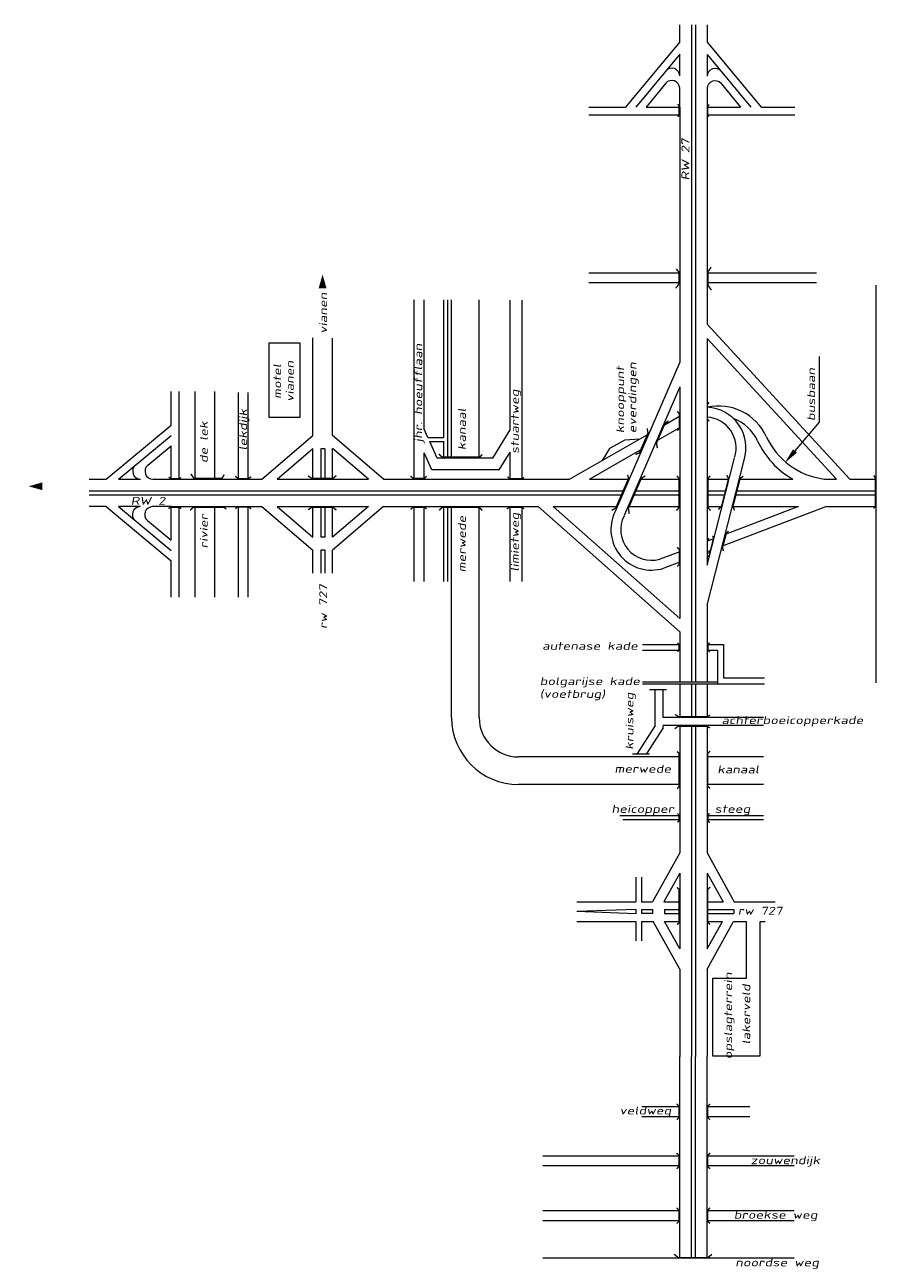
# Model space of a CAD drawing. Header units: metres. Extents: x 534 to 2631, y -2348 to -1484.
# Tile 7 of 10: x 1716 to 1878, y -1720 to -1484. Entities that reach past the tile are written whole.
import ezdxf

# ---------------------------------------------------------------- set-up
doc = ezdxf.new("R2010")
doc.units = ezdxf.units.M
doc.linetypes.add('135-8$0$DASHDOT', pattern=[25.4, 12.7, -6.35, 0, -6.35])
for name, color, linetype, lineweight in [('135-8$0$AFBREEKLIJN', 2, '135-8$0$DASHDOT', 0), ('135-8$0$STROOI', 7, 'Continuous', 0), ('135-8$0$TEXT', 178, 'Continuous', 0)]:
    doc.layers.add(name, color=color, linetype=linetype, lineweight=lineweight)
doc.styles.add('135-8$0$ISO25', font='ISO9.SHX', dxfattribs={"width": 1.5, "oblique": 10})

msp = doc.modelspace()

# ---------------------------------------------------------------- linework, layer by layer
at = {"layer": '135-8$0$AFBREEKLIJN'}
for p, q in [((1838.42, -1611.22), (1835.15, -1611.22)), ((1835.2, -1623.45), (1831.94, -1623.45))]:
    msp.add_line(p, q, dxfattribs=at)
at = {"layer": '135-8$0$STROOI', "color": 7}
for p, q in [((1840.92, -1487.72), (1840.92, -1484.47)), ((1843.17, -1484.47), (1843.17, -1609.68)), ((1843.92, -1484.47), (1843.92, -1609.68)), ((1846.17, -1484.47), (1846.17, -1487.78)), ((1840.92, -1487.72), (1830.62, -1500.16)), ((1846.17, -1487.78), (1856.43, -1500.16)), ((1840.92, -1490.07), (1832.57, -1500.16)), ((1840.92, -1494.23), (1840.92, -1490.07)), ((1846.17, -1490.13), (1854.48, -1500.16)), ((1846.17, -1490.13), (1846.17, -1494.29)), ((1838.27, -1495.63), (1834.51, -1500.16)), ((1848.83, -1495.68), (1852.54, -1500.16)), ((1840.92, -1500.16), (1840.92, -1496.58)), ((1846.17, -1496.64), (1846.17, -1517.42)), ((1823.64, -1500.16), (1830.62, -1500.16)), ((1834.51, -1500.16), (1840.92, -1500.16)), ((1840.92, -1500.16), (1840.92, -1517.42)), ((1846.17, -1500.16), (1852.54, -1500.16)), ((1856.43, -1500.16), (1862.84, -1500.16)), ((1823.64, -1501.66), (1828.16, -1501.66)), ((1828.91, -1501.66), (1840.92, -1501.66)), ((1846.17, -1501.66), (1862.84, -1501.66)), ((1840.92, -1517.42), (1840.92, -1548.75)), ((1846.17, -1517.42), (1846.17, -1541.51)), ((1840.92, -1531.79), (1823.59, -1531.79)), ((1867.01, -1531.79), (1846.17, -1531.79)), ((1840.92, -1533.66), (1823.59, -1533.66)), ((1867.01, -1533.66), (1846.17, -1533.66)), ((1878.29, -1534.08), (1878.29, -1609.88)), ((1790.33, -1571.06), (1790.33, -1536.89)), ((1792.21, -1561.54), (1792.21, -1536.89)), ((1795.96, -1563.16), (1795.96, -1536.89)), ((1796.71, -1567.06), (1796.71, -1536.89)), ((1797.46, -1567.06), (1797.46, -1536.89)), ((1802.71, -1567.06), (1802.71, -1536.89)), ((1808.63, -1561.68), (1808.63, -1536.99)), ((1810.88, -1571.06), (1810.88, -1536.99)), ((1873.33, -1571.06), (1846.17, -1541.51)), ((1762.72, -1559.29), (1762.72, -1545.11)), ((1762.72, -1545.11), (1768.51, -1545.11)), ((1768.51, -1545.11), (1768.51, -1559.29)), ((1771.02, -1560.53), (1771.02, -1544.15)), ((1774.77, -1562.78), (1774.77, -1544.17)), ((1870.78, -1571.06), (1846.17, -1544.28)), ((1846.17, -1544.28), (1846.17, -1587.46)), ((1840.92, -1548.75), (1828.63, -1577.24)), ((1744.04, -1560.8), (1744.04, -1554.39)), ((1745.54, -1571.06), (1745.54, -1554.39)), ((1748.59, -1571.03), (1748.59, -1554.39)), ((1752.34, -1571.03), (1752.34, -1554.39)), ((1756.84, -1571.08), (1756.84, -1554.54)), ((1758.72, -1571.08), (1758.72, -1554.54)), ((1840.92, -1553.48), (1830.36, -1577.98)), ((1840.92, -1553.48), (1840.92, -1597.65)), ((1768.51, -1559.29), (1762.72, -1559.29)), ((1837.73, -1560.88), (1840.87, -1559.08)), ((1731.66, -1571.06), (1744.04, -1560.8)), ((1792.95, -1563.16), (1792.21, -1561.54)), ((1805.29, -1567.06), (1808.63, -1561.68)), ((1819.94, -1571.06), (1835.02, -1562.43)), ((1836.5, -1563.75), (1840.92, -1561.21)), ((1734.01, -1571.06), (1744.04, -1562.75)), ((1739.57, -1568.4), (1744.04, -1564.7)), ((1744.04, -1571.06), (1744.04, -1564.7)), ((1761.31, -1571.06), (1771.02, -1562.78)), ((1784.48, -1571.06), (1774.77, -1562.78)), ((1792.95, -1563.16), (1795.96, -1563.16)), ((1794.73, -1567.06), (1793.29, -1563.91)), ((1793.29, -1563.91), (1795.96, -1563.91)), ((1795.96, -1567.06), (1795.96, -1563.91)), ((1764.2, -1571.06), (1771.02, -1565.24)), ((1771.02, -1571.06), (1771.02, -1565.25)), ((1772.52, -1565.29), (1772.52, -1571.06)), ((1773.27, -1565.29), (1772.52, -1565.29)), ((1773.27, -1565.29), (1773.27, -1571.06)), ((1774.77, -1571.06), (1774.77, -1565.24)), ((1781.59, -1571.06), (1774.77, -1565.24)), ((1792.21, -1571.06), (1792.21, -1566.05)), ((1793.7, -1569.31), (1792.21, -1566.05)), ((1805.29, -1567.06), (1794.73, -1567.06)), ((1806.54, -1569.31), (1808.63, -1565.95)), ((1808.63, -1571.06), (1808.63, -1565.95)), ((1823.72, -1571.06), (1833.78, -1565.3)), ((1846.17, -1587.46), (1851.39, -1566.98)), ((1806.54, -1569.31), (1793.7, -1569.31)), ((1846.17, -1595.06), (1853.21, -1567.45)), ((1728.36, -1571.06), (1731.66, -1571.06)), ((1734.01, -1571.06), (1738.18, -1571.06)), ((1740.53, -1571.06), (1761.31, -1571.06)), ((1764.2, -1571.06), (1781.59, -1571.06)), ((1784.48, -1571.06), (1819.94, -1571.06)), ((1823.72, -1571.06), (1831.3, -1571.06)), ((1833.34, -1571.06), (1840.92, -1571.06)), ((1846.17, -1571.06), (1850.35, -1571.06)), ((1852.29, -1571.06), (1862.51, -1571.06)), ((1868.45, -1571.06), (1870.78, -1571.06)), ((1873.33, -1571.06), (1878.29, -1571.06)), ((1728.36, -1573.31), (1830.33, -1573.31)), ((1728.36, -1574.06), (1830, -1574.06)), ((1832.05, -1574.06), (1840.92, -1574.06)), ((1832.37, -1573.31), (1840.92, -1573.31)), ((1846.17, -1573.31), (1849.78, -1573.31)), ((1846.17, -1574.06), (1849.59, -1574.06)), ((1851.52, -1574.06), (1878.29, -1574.06)), ((1851.71, -1573.31), (1878.29, -1573.31)), ((1731.61, -1576.31), (1728.36, -1576.31)), ((1731.61, -1576.31), (1744.04, -1586.61)), ((1733.96, -1576.31), (1744.04, -1584.67)), ((1738.12, -1576.31), (1733.96, -1576.31)), ((1744.04, -1576.31), (1740.47, -1576.31)), ((1744.04, -1576.31), (1761.31, -1576.31)), ((1744.04, -1582.72), (1744.04, -1576.31)), ((1745.54, -1588.33), (1745.54, -1576.31)), ((1748.59, -1593.59), (1748.59, -1576.28)), ((1752.34, -1593.59), (1752.34, -1576.28)), ((1756.84, -1593.59), (1756.84, -1576.23)), ((1758.72, -1593.59), (1758.72, -1576.23)), ((1761.31, -1576.31), (1771.02, -1584.59)), ((1764.2, -1576.31), (1771.02, -1582.13)), ((1764.2, -1576.31), (1781.59, -1576.31)), ((1771.02, -1582.12), (1771.02, -1576.31)), ((1772.52, -1576.31), (1772.52, -1582.14)), ((1773.27, -1576.31), (1773.27, -1582.14)), ((1781.59, -1576.31), (1774.77, -1582.13)), ((1784.48, -1576.31), (1774.77, -1584.59)), ((1774.77, -1582.13), (1774.77, -1576.31)), ((1784.48, -1576.31), (1813.98, -1576.31)), ((1790.33, -1590.55), (1790.33, -1576.31)), ((1792.21, -1590.55), (1792.21, -1576.31)), ((1795.96, -1590.55), (1795.96, -1576.31)), ((1796.71, -1590.55), (1796.71, -1576.31)), ((1797.46, -1616.51), (1797.46, -1576.31)), ((1802.71, -1616.51), (1802.71, -1576.31)), ((1808.63, -1590.55), (1808.63, -1576.31)), ((1810.88, -1590.55), (1810.88, -1576.31)), ((1813.98, -1576.31), (1840.92, -1600.15)), ((1816.81, -1576.31), (1840.92, -1597.65)), ((1816.81, -1576.31), (1829.03, -1576.31)), ((1831.08, -1576.31), (1840.92, -1576.31)), ((1846.17, -1576.31), (1849.01, -1576.31)), ((1868.88, -1576.31), (1849.03, -1583.83)), ((1863.59, -1576.31), (1849.6, -1581.61)), ((1850.95, -1576.31), (1863.59, -1576.31)), ((1868.88, -1576.31), (1878.29, -1576.31)), ((1739.51, -1578.96), (1744.04, -1582.72)), ((1773.27, -1582.14), (1772.52, -1582.14)), ((1847.46, -1582.42), (1846.17, -1582.9)), ((1771.02, -1588.98), (1771.02, -1584.59)), ((1773.27, -1584.63), (1772.52, -1584.63)), ((1772.52, -1584.63), (1772.52, -1588.98)), ((1773.27, -1584.63), (1773.27, -1588.98)), ((1774.77, -1588.98), (1774.77, -1584.59)), ((1840.92, -1584.89), (1837.12, -1586.33)), ((1846.89, -1584.64), (1846.17, -1584.91)), ((1744.04, -1593.59), (1744.04, -1586.61)), ((1840.92, -1586.9), (1837.88, -1588.05)), ((1745.54, -1593.59), (1745.54, -1589.08)), ((1846.17, -1595.06), (1846.17, -1609.68)), ((1840.92, -1600.15), (1840.92, -1609.68)), ((1833.81, -1602.56), (1840.92, -1602.56)), ((1846.17, -1602.56), (1849.28, -1602.56)), ((1849.28, -1602.56), (1849.28, -1608.93)), ((1833.81, -1603.68), (1840.92, -1603.68)), ((1846.17, -1603.68), (1848.16, -1603.68)), ((1848.16, -1603.68), (1848.16, -1610.06)), ((1833.81, -1609.68), (1848.16, -1609.68)), ((1849.28, -1608.93), (1857.06, -1608.93)), ((1833.81, -1610.06), (1849.62, -1610.06)), ((1836.27, -1618.01), (1836.27, -1611.12)), ((1837.77, -1616.51), (1837.77, -1611.12)), ((1840.92, -1610.06), (1840.92, -1616.51)), ((1843.17, -1610.06), (1843.17, -1616.51)), ((1843.92, -1610.06), (1843.92, -1616.51)), ((1846.17, -1610.06), (1846.17, -1616.51)), ((1848.16, -1610.06), (1857.06, -1610.06)), ((1846.17, -1616.51), (1837.77, -1616.51)), ((1856.91, -1616.51), (1846.17, -1616.51)), ((1836.27, -1618.01), (1832.73, -1623.49)), ((1837.77, -1618.45), (1834.52, -1623.49)), ((1846.17, -1618.01), (1837.77, -1618.01)), ((1837.77, -1618.45), (1837.77, -1618.01)), ((1840.92, -1618.01), (1840.92, -1642.31)), ((1843.17, -1618.01), (1843.17, -1681.11)), ((1843.92, -1618.01), (1843.92, -1681.11)), ((1856.91, -1618.01), (1846.17, -1618.01)), ((1846.17, -1618.01), (1846.17, -1642.31)), ((1840.92, -1624.01), (1810.21, -1624.01)), ((1856.91, -1624.01), (1846.17, -1624.01)), ((1840.92, -1629.26), (1810.21, -1629.26)), ((1856.91, -1629.26), (1846.17, -1629.26)), ((1830.06, -1635.26), (1829.53, -1635.26)), ((1840.92, -1635.26), (1830.06, -1635.26)), ((1856.91, -1635.26), (1846.17, -1635.26)), ((1840.92, -1636.01), (1830.06, -1636.01)), ((1847.56, -1636.01), (1846.17, -1636.01)), ((1856.91, -1636.01), (1847.55, -1636.01)), ((1840.92, -1642.31), (1835.77, -1651.61)), ((1846.17, -1642.31), (1851.32, -1651.61)), ((1832.55, -1646.93), (1832.55, -1651.61)), ((1833.67, -1646.93), (1833.67, -1649.39)), ((1833.67, -1646.93), (1833.67, -1651.61)), ((1840.92, -1646.18), (1837.92, -1651.61)), ((1840.92, -1646.18), (1840.92, -1660.56)), ((1846.17, -1646.18), (1849.18, -1651.61)), ((1846.17, -1646.18), (1846.17, -1660.56)), ((1821.31, -1651.61), (1832.55, -1651.61)), ((1833.67, -1651.61), (1835.77, -1651.61)), ((1837.92, -1651.61), (1840.92, -1651.61)), ((1846.17, -1651.61), (1849.18, -1651.61)), ((1851.32, -1651.61), (1859.1, -1651.61)), ((1832.55, -1653.1), (1821.3, -1653.48)), ((1832.55, -1653.88), (1821.3, -1653.48)), ((1832.55, -1653.1), (1832.55, -1653.88)), ((1833.67, -1653.09), (1835.76, -1653.09)), ((1833.67, -1653.09), (1833.67, -1653.87)), ((1835.76, -1653.87), (1833.67, -1653.87)), ((1835.76, -1653.09), (1835.76, -1653.87)), ((1838, -1653.11), (1840.92, -1653.11)), ((1838, -1653.11), (1838, -1653.86)), ((1838, -1653.86), (1840.92, -1653.86)), ((1846.17, -1653.11), (1851.27, -1653.11)), ((1846.17, -1653.86), (1851.27, -1653.86)), ((1851.27, -1653.11), (1851.27, -1653.86)), ((1821.31, -1655.36), (1832.55, -1655.36)), ((1832.55, -1655.36), (1832.55, -1659.07)), ((1833.67, -1655.36), (1833.67, -1659.07)), ((1833.67, -1655.36), (1835.9, -1655.36)), ((1840.92, -1664.43), (1835.9, -1655.36)), ((1840.92, -1660.56), (1838.04, -1655.36)), ((1838.04, -1655.36), (1840.92, -1655.36)), ((1846.17, -1664.43), (1851.2, -1655.36)), ((1846.17, -1660.56), (1849.06, -1655.36)), ((1846.17, -1655.36), (1849.06, -1655.36)), ((1846.17, -1655.42), (1846.17, -1660.56)), ((1851.2, -1655.36), (1853.62, -1655.36)), ((1851.2, -1655.36), (1853.62, -1655.36)), ((1853.62, -1655.36), (1853.62, -1666.25)), ((1856.24, -1680.97), (1856.24, -1655.36)), ((1856.24, -1655.36), (1857.23, -1655.36)), ((1856.24, -1655.36), (1857.23, -1655.36)), ((1840.92, -1664.43), (1840.92, -1681.11)), ((1846.17, -1664.43), (1846.17, -1681.11)), ((1853.62, -1666.25), (1847.17, -1666.25)), ((1847.17, -1666.25), (1847.17, -1680.97)), ((1840.92, -1709.46), (1840.92, -1681.11)), ((1843.17, -1709.46), (1843.17, -1681.11)), ((1843.92, -1709.46), (1843.92, -1681.11)), ((1846.17, -1709.46), (1846.17, -1681.11)), ((1847.17, -1680.97), (1856.24, -1680.97)), ((1840.92, -1690.71), (1833.73, -1690.71)), ((1854.29, -1690.71), (1846.17, -1690.71)), ((1840.92, -1692.59), (1833.73, -1692.59)), ((1854.29, -1692.59), (1846.17, -1692.59)), ((1840.92, -1700.08), (1814.82, -1700.08)), ((1862.75, -1700.08), (1846.17, -1700.08)), ((1840.92, -1701.96), (1814.82, -1701.96)), ((1862.75, -1701.96), (1846.17, -1701.96)), ((1840.92, -1719.56), (1840.92, -1708.48)), ((1843.17, -1719.56), (1843.17, -1708.48)), ((1843.92, -1719.56), (1843.92, -1708.48)), ((1840.92, -1710.54), (1814.82, -1710.54)), ((1846.17, -1718.59), (1846.17, -1709.46)), ((1862.75, -1710.54), (1846.17, -1710.54)), ((1840.92, -1712.41), (1814.82, -1712.41)), ((1862.75, -1712.41), (1846.17, -1712.41)), ((1862.75, -1719.56), (1814.82, -1719.56)), ((1846.17, -1719.56), (1846.17, -1718.59))]:
    msp.add_line(p, q, dxfattribs=at)
at = {"layer": '135-8$0$STROOI'}
for p, q in [((1828.16, -1501.66), (1828.91, -1501.66)), ((1771.02, -1562.78), (1771.02, -1560.53)), ((1830.49, -1563.67), (1827.54, -1565.24)), ((1833.3, -1563.42), (1830.49, -1563.67)), ((1827.54, -1565.24), (1826.18, -1567.49)), ((1745.54, -1589.08), (1745.54, -1588.33))]:
    msp.add_line(p, q, dxfattribs=at)
at = {"layer": '135-8$0$STROOI', "color": 7}
for points in [[(1840.56, -1502.02, 0.263, 0.263, 0), (1840.79, -1501.73, 0.263, 0.263, 0), (1840.79, -1499.92, 0.263, 0.263, 0), (1840.56, -1499.61, 0.263, 0.263, 0)], [(1846.48, -1501.98, 0.263, 0.263, 0), (1846.26, -1501.75, 0.263, 0.263, 0), (1846.26, -1500, 0.263, 0.263, 0), (1846.55, -1499.67, 0.263, 0.263, 0)], [(1840.25, -1531.01, 0.263, 0.263, 0), (1840.77, -1531.59, 0.263, 0.263, 0), (1840.77, -1533.86, 0.263, 0.263, 0), (1840.2, -1534.69, 0.263, 0.263, 0)], [(1846.91, -1530.68, 0.263, 0.263, 0), (1846.34, -1531.5, 0.263, 0.263, 0), (1846.34, -1534.17, 0.263, 0.263, 0), (1846.97, -1535.06, 0.263, 0.263, 0)], [(1846.52, -1556.41, 0.263, 0.263, 0), (1846.21, -1556.9, 0.263, 0.263, 0), (1846.21, -1559.62, 0.263, 0.263, 0), (1846.55, -1560.04, 0.263, 0.263, 0)], [(1838.78, -1559.96, 0.263, 0.263, 0), (1838.11, -1560.46, 0.263, 0.263, 0), (1836.5, -1564.19, 0.263, 0.263, 0), (1836.67, -1565.16, 0.263, 0.263, 0)], [(1840.45, -1558.12, 0.263, 0.263, 0), (1840.85, -1558.58, 0.263, 0.263, 0), (1840.85, -1561.32, 0.263, 0.263, 0), (1840.48, -1561.81, 0.263, 0.263, 0)], [(1834.72, -1561.4, 0.263, 0.263, 0), (1834.89, -1562.28, 0.263, 0.263, 0), (1833.25, -1566.03, 0.263, 0.263, 0), (1832.51, -1566.37, 0.263, 0.263, 0)], [(1803.33, -1566.37, 0.263, 0.263, 0), (1802.82, -1566.88, 0.263, 0.263, 0), (1795.67, -1566.88, 0.263, 0.263, 0), (1795.02, -1566.3, 0.263, 0.263, 0)], [(1745.87, -1570.76, 0.263, 0.263, 0), (1745.64, -1570.97, 0.263, 0.263, 0), (1743.88, -1570.97, 0.263, 0.263, 0), (1743.56, -1570.68, 0.263, 0.263, 0)], [(1754.14, -1570.21, 0.263, 0.263, 0), (1753.69, -1570.93, 0.263, 0.263, 0), (1748.35, -1570.93, 0.263, 0.263, 0), (1747.77, -1570.08, 0.263, 0.263, 0)], [(1759.26, -1570.6, 0.263, 0.263, 0), (1758.76, -1570.95, 0.263, 0.263, 0), (1756.74, -1570.95, 0.263, 0.263, 0), (1756.26, -1570.51, 0.263, 0.263, 0)], [(1775.49, -1570.39, 0.263, 0.263, 0), (1774.85, -1570.91, 0.263, 0.263, 0), (1770.79, -1570.91, 0.263, 0.263, 0), (1770.1, -1570.44, 0.263, 0.263, 0)], [(1792.71, -1570.51, 0.263, 0.263, 0), (1792.3, -1570.92, 0.263, 0.263, 0), (1790.12, -1570.92, 0.263, 0.263, 0), (1789.63, -1570.46, 0.263, 0.263, 0)], [(1811.23, -1570.74, 0.263, 0.263, 0), (1810.93, -1570.99, 0.263, 0.263, 0), (1808.47, -1570.99, 0.263, 0.263, 0), (1808.11, -1570.62, 0.263, 0.263, 0)], [(1831, -1570.23, 0.263, 0.263, 0), (1831.17, -1570.93, 0.263, 0.263, 0), (1828.72, -1576.6, 0.263, 0.263, 0), (1827.99, -1577, 0.263, 0.263, 0)], [(1834.36, -1570.46, 0.263, 0.263, 0), (1833.62, -1570.9, 0.263, 0.263, 0), (1831.14, -1576.63, 0.263, 0.263, 0), (1831.31, -1577.67, 0.263, 0.263, 0)], [(1840.39, -1570.44, 0.263, 0.263, 0), (1840.78, -1570.93, 0.263, 0.263, 0), (1840.78, -1576.48, 0.263, 0.263, 0), (1840.3, -1577.06, 0.263, 0.263, 0)], [(1846.73, -1570.44, 0.263, 0.263, 0), (1846.33, -1570.93, 0.263, 0.263, 0), (1846.33, -1576.48, 0.263, 0.263, 0), (1846.82, -1577.06, 0.263, 0.263, 0)], [(1848.28, -1576.84, 0.263, 0.263, 0), (1848.91, -1576.24, 0.263, 0.263, 0), (1850.23, -1570.99, 0.263, 0.263, 0), (1849.91, -1570.29, 0.263, 0.263, 0)], [(1851.37, -1577.03, 0.263, 0.263, 0), (1851.09, -1576.21, 0.263, 0.263, 0), (1852.43, -1570.96, 0.263, 0.263, 0), (1853.04, -1570.5, 0.263, 0.263, 0)], [(1877.87, -1576.62, 0.263, 0.263, 0), (1878.19, -1576.35, 0.263, 0.263, 0), (1878.19, -1570.86, 0.263, 0.263, 0), (1877.93, -1570.36, 0.263, 0.263, 0)], [(1745.91, -1576.68, 0.263, 0.263, 0), (1745.62, -1576.45, 0.263, 0.263, 0), (1743.81, -1576.45, 0.263, 0.263, 0), (1743.5, -1576.68, 0.263, 0.263, 0)], [(1754.53, -1576.81, 0.263, 0.263, 0), (1754.08, -1576.41, 0.263, 0.263, 0), (1748.22, -1576.41, 0.263, 0.263, 0), (1747.64, -1577, 0.263, 0.263, 0)], [(1759.26, -1576.71, 0.263, 0.263, 0), (1758.82, -1576.38, 0.263, 0.263, 0), (1756.63, -1576.38, 0.263, 0.263, 0), (1756.26, -1576.71, 0.263, 0.263, 0)], [(1775.49, -1576.97, 0.263, 0.263, 0), (1774.85, -1576.45, 0.263, 0.263, 0), (1770.79, -1576.45, 0.263, 0.263, 0), (1770.1, -1576.92, 0.263, 0.263, 0)], [(1792.68, -1576.75, 0.263, 0.263, 0), (1792.3, -1576.43, 0.263, 0.263, 0), (1790.12, -1576.43, 0.263, 0.263, 0), (1789.66, -1576.83, 0.263, 0.263, 0)], [(1803.3, -1577.06, 0.263, 0.263, 0), (1802.75, -1576.44, 0.263, 0.263, 0), (1795.67, -1576.44, 0.263, 0.263, 0), (1795.09, -1577.03, 0.263, 0.263, 0)], [(1811.25, -1576.73, 0.263, 0.263, 0), (1810.91, -1576.43, 0.263, 0.263, 0), (1808.42, -1576.43, 0.263, 0.263, 0), (1807.98, -1576.75, 0.263, 0.263, 0)], [(1850.24, -1580.94, 0.263, 0.263, 0), (1849.81, -1581.39, 0.263, 0.263, 0), (1849.08, -1584.17, 0.263, 0.263, 0), (1849.26, -1584.78, 0.263, 0.263, 0)], [(1846.52, -1582.34, 0.263, 0.263, 0), (1846.21, -1582.83, 0.263, 0.263, 0), (1846.21, -1585.54, 0.263, 0.263, 0), (1846.55, -1585.97, 0.263, 0.263, 0)], [(1847.22, -1581.85, 0.263, 0.263, 0), (1847.37, -1582.34, 0.263, 0.263, 0), (1846.76, -1584.81, 0.263, 0.263, 0), (1846.37, -1585.24, 0.263, 0.263, 0)], [(1840.45, -1584.05, 0.263, 0.263, 0), (1840.85, -1584.51, 0.263, 0.263, 0), (1840.85, -1587.25, 0.263, 0.263, 0), (1840.48, -1587.74, 0.263, 0.263, 0)], [(1840.5, -1602.26, 0.263, 0.263, 0), (1840.81, -1602.58, 0.263, 0.263, 0), (1840.81, -1603.65, 0.263, 0.263, 0), (1840.5, -1603.96, 0.263, 0.263, 0)], [(1846.59, -1602.24, 0.263, 0.263, 0), (1846.3, -1602.58, 0.263, 0.263, 0), (1846.3, -1603.62, 0.263, 0.263, 0), (1846.64, -1604.04, 0.263, 0.263, 0)], [(1846.72, -1616.01, 0.263, 0.263, 0), (1846.25, -1616.35, 0.263, 0.263, 0), (1840.68, -1616.35, 0.263, 0.263, 0), (1840.07, -1615.91, 0.263, 0.263, 0)], [(1846.72, -1618.5, 0.263, 0.263, 0), (1846.19, -1618.17, 0.263, 0.263, 0), (1840.63, -1618.17, 0.263, 0.263, 0), (1839.97, -1618.63, 0.263, 0.263, 0)], [(1840.38, -1622.98, 0.263, 0.263, 0), (1840.8, -1623.3, 0.263, 0.263, 0), (1840.8, -1629.68, 0.263, 0.263, 0), (1840.45, -1630.08, 0.263, 0.263, 0)], [(1846.71, -1622.87, 0.263, 0.263, 0), (1846.28, -1623.34, 0.263, 0.263, 0), (1846.28, -1629.61, 0.263, 0.263, 0), (1846.71, -1630.04, 0.263, 0.263, 0)], [(1840.5, -1634.78, 0.263, 0.263, 0), (1840.81, -1635.09, 0.263, 0.263, 0), (1840.81, -1636.17, 0.263, 0.263, 0), (1840.5, -1636.48, 0.263, 0.263, 0)], [(1846.59, -1634.75, 0.263, 0.263, 0), (1846.3, -1635.09, 0.263, 0.263, 0), (1846.3, -1636.14, 0.263, 0.263, 0), (1846.64, -1636.56, 0.263, 0.263, 0)], [(1840.38, -1648.89, 0.263, 0.263, 0), (1840.8, -1649.22, 0.263, 0.263, 0), (1840.8, -1655.59, 0.263, 0.263, 0), (1840.45, -1655.99, 0.263, 0.263, 0)], [(1846.71, -1648.79, 0.263, 0.263, 0), (1846.28, -1649.25, 0.263, 0.263, 0), (1846.28, -1655.52, 0.263, 0.263, 0), (1846.71, -1655.95, 0.263, 0.263, 0)], [(1840.36, -1693.14, 0.263, 0.263, 0), (1840.81, -1692.7, 0.263, 0.263, 0), (1840.81, -1690.58, 0.263, 0.263, 0), (1840.33, -1690.13, 0.263, 0.263, 0)], [(1846.7, -1693.14, 0.263, 0.263, 0), (1846.26, -1692.7, 0.263, 0.263, 0), (1846.26, -1690.58, 0.263, 0.263, 0), (1846.73, -1690.13, 0.263, 0.263, 0)], [(1840.36, -1702.51, 0.263, 0.263, 0), (1840.81, -1702.07, 0.263, 0.263, 0), (1840.81, -1699.94, 0.263, 0.263, 0), (1840.33, -1699.5, 0.263, 0.263, 0)], [(1846.7, -1702.51, 0.263, 0.263, 0), (1846.26, -1702.07, 0.263, 0.263, 0), (1846.26, -1699.94, 0.263, 0.263, 0), (1846.73, -1699.5, 0.263, 0.263, 0)], [(1840.36, -1712.94, 0.263, 0.263, 0), (1840.81, -1712.5, 0.263, 0.263, 0), (1840.81, -1710.38, 0.263, 0.263, 0), (1840.33, -1709.94, 0.263, 0.263, 0)], [(1846.7, -1712.94, 0.263, 0.263, 0), (1846.26, -1712.5, 0.263, 0.263, 0), (1846.26, -1710.38, 0.263, 0.263, 0), (1846.73, -1709.94, 0.263, 0.263, 0)], [(1847.08, -1718.8, 0.263, 0.263, 0), (1846.29, -1719.43, 0.263, 0.263, 0), (1840.65, -1719.43, 0.263, 0.263, 0), (1839.86, -1718.77, 0.263, 0.263, 0)]]:
    msp.add_lwpolyline(points, format="xyseb", dxfattribs=at)
for centre, radius, start, end in [((1839.42, -1494.23), 1.5, 0, 140.3574), ((1847.67, -1494.29), 1.5, 39.6426, 180), ((1839.42, -1496.58), 1.5, 0, 140.3574), ((1847.67, -1496.64), 1.5, 39.6426, 180), ((1847.67, -1496.64), 1.5, 39.6426, 180), ((1848.31, -1567.2), 10.07, 25.0793, 102.2721), ((1845.77, -1565.14), 7.79, 342.7732, 87.0041), ((1845.77, -1565.14), 7.79, 128.443, 128.948), ((1845.77, -1565.14), 5.91, 342.7732, 86.0529), ((1848.31, -1567.2), 8.19, 25.0793, 69.7121), ((1870.19, -1557.16), 15.88, 204.3145, 241.056), ((1870.19, -1557.16), 14, 204.3145, 262.8698), ((1738.18, -1569.56), 1.5, 129.6426, 270), ((1740.53, -1569.56), 1.5, 129.6426, 270), ((1738.12, -1577.81), 1.5, 90, 230.3574), ((1740.47, -1577.81), 1.5, 90, 230.3574), ((1835.55, -1580.68), 7.73, 153.502, 287.553), ((1835.56, -1580.68), 5.86, 153.4774, 285.4544), ((1810.21, -1616.51), 12.75, 180, 270), ((1810.21, -1616.51), 7.5, 180, 270)]:
    msp.add_arc(centre, radius, start, end, dxfattribs=at)
at = {"layer": '135-8$0$TEXT'}
for p, q in [((1867.56, -1560.2), (1867.56, -1547.67)), ((1862.9, -1565.69), (1867.56, -1560.2))]:
    msp.add_line(p, q, dxfattribs=at)
for points in [[(1772.87, -1534.69, 1.5, 0, 0), (1772.87, -1532.07, 0, 0, 0)], [(1719.48, -1572.43, 1.5, 0, 0), (1716.87, -1572.43, 0, 0, 0)]]:
    msp.add_lwpolyline(points, format="xyseb", dxfattribs=at)
msp.add_solid([(1863.28, -1566.01), (1862.52, -1565.37), (1860.95, -1567.98)], dxfattribs=at)

# ---------------------------------------------------------------- texts
at = {"layer": '135-8$0$TEXT', "style": '135-8$0$ISO25', "oblique": 10, "width": 1.5}
for s, p in [('RW 27', (1842.76, -1514.14)), ('vianen', (1773.74, -1543.35)), ('jhr. hoeufflaan', (1791.86, -1564.05)), ('motel', (1764.97, -1555.77)), ('vianen', (1767.37, -1556.34)), ('knooppunt', (1830.33, -1562.31)), ('everdingen', (1832.65, -1562.31)), ('busbaan', (1866.73, -1559.99)), ('stuartweg', (1810.26, -1566.26)), ('lekdijk', (1758.47, -1565.61)), ('kanaal', (1800.17, -1565.54)), ('de lek', (1750.98, -1568.01)), ('merwede', (1800.17, -1588.82)), ('limietweg', (1810.26, -1588.69)), ('rivier', (1750.98, -1584.25)), ('rw 727', (1773.74, -1599.61)), ('kruisweg', (1832.1, -1622.64)), ('opslagterrein', (1850.91, -1681.6)), ('lakerveld', (1854.36, -1678.79))]:
    msp.add_text(s, height=1.5, rotation=90, dxfattribs=at).set_placement(p)
for s, p in [('RW 2', (1736.33, -1575.95)), ('autenase kade', (1814.72, -1603.59)), ('bolgarijse kade', (1814.26, -1610.31)), ('(voetbrug)', (1814.26, -1612.75)), ('achterboeicopperkade', (1848.9, -1617.74)), ('merwede          ', (1828.51, -1627.01)), ('kanaal', (1848.09, -1627.13)), ('heicopper      steeg', (1827.93, -1634.67)), ('rw 727', (1852.02, -1654.07)), ('veldweg', (1829.46, -1692.15)), ('zouwendijk', (1854.42, -1701.63)), ('broekse weg', (1851.24, -1712.01)), ('noordse weg', (1851.53, -1721.09))]:
    msp.add_text(s, height=1.5, dxfattribs=at).set_placement(p)

doc.saveas('drawing.dxf')
